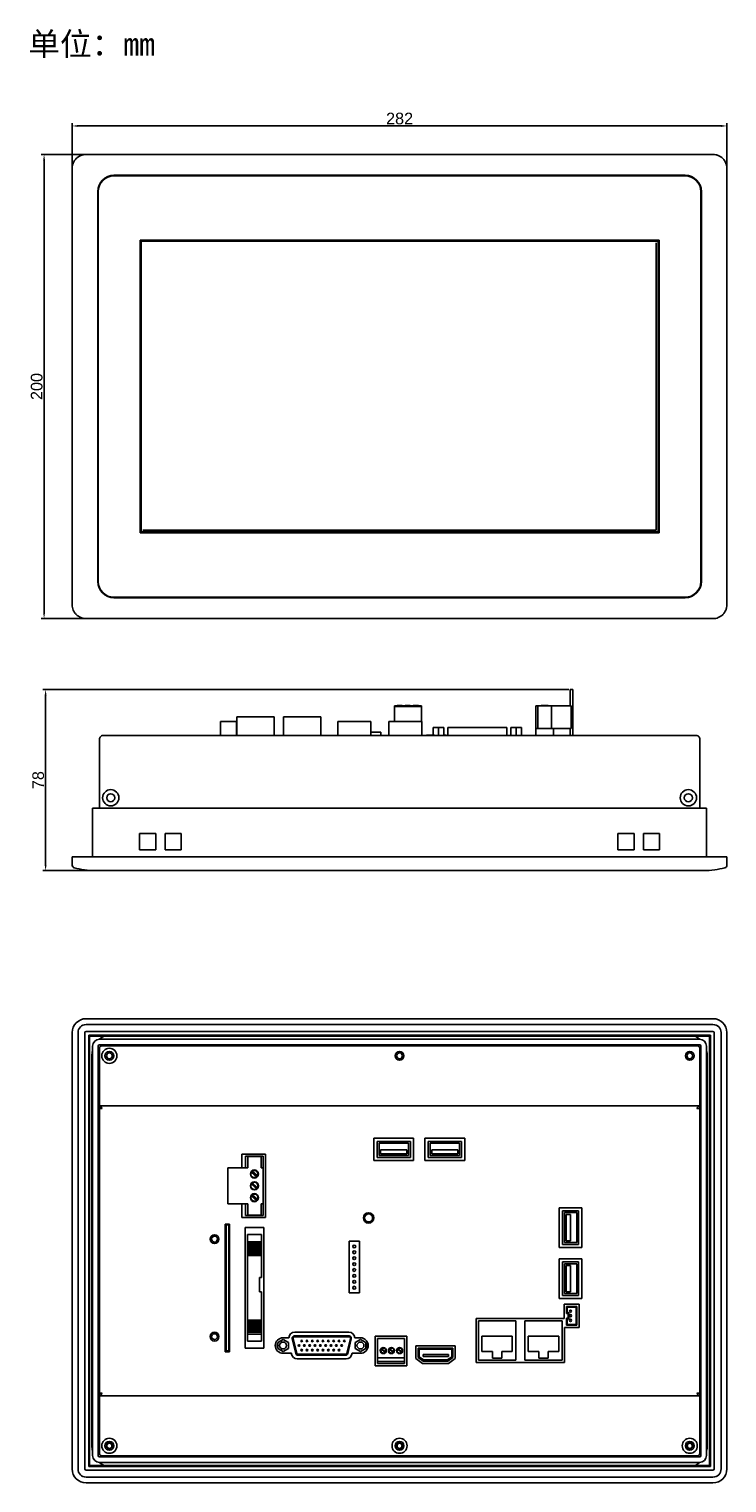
# Model space of a CAD drawing. Header units: millimetres. Extents: x -35 to 2088, y -1140 to -417.
# Tile 1 of 8: x -35 to 265, y -1043 to -417. Entities that reach past the tile are written whole.
import ezdxf

# ---------------------------------------------------------------- set-up
doc = ezdxf.new("R2010")
doc.units = ezdxf.units.MM
doc.header["$PDSIZE"] = -1
doc.styles.get("Standard").update_dxf_attribs({"font": 'arial.ttf', "height": 5})
doc.dimstyles.new('ISO-25', dxfattribs={"dimtxt": 5, "dimasz": 2.5, "dimexe": 1.25, "dimexo": 0.625, "dimtad": 1, "dimdsep": 46, "dimtxsty": 'Standard', "dimcen": 2.5, "dimadec": 0, "dimazin": 0, "dimtfac": 1, "dimtmove": 0, "dimatfit": 3, "dimfxl": 1, "dimarcsym": 0})

# ---------------------------------------------------------------- blocks, each defined once
blk = doc.blocks.new('*D16')
at = {"color": 0, "lineweight": -2}
for p, q in [((-16.59, -476.23), (-16.59, -457.35)), ((-14.09, -458.6), (262.91, -458.6)), ((265.41, -476.23), (265.41, -457.35))]:
    blk.add_line(p, q, dxfattribs=at)
at = {"color": 0}
for points in [[(-14.09, -458.18), (-14.09, -459.01), (-16.59, -458.6)], [(262.91, -458.18), (262.91, -459.01), (265.41, -458.6)]]:
    blk.add_solid(points, dxfattribs=at)
at = {"layer": 'Defpoints', "color": 0}
for p in [(265.41, -458.6), (-16.59, -476.86), (265.41, -476.86)]:
    blk.add_point(p, dxfattribs=at)
at = {"color": 0, "insert": (124.41, -455.42), "char_height": 5, "attachment_point": 5}
blk.add_mtext('282', dxfattribs=at)
blk = doc.blocks.new('*D17')
at = {"color": 0, "lineweight": -2}
for p, q in [((-11.21, -470.86), (-29.95, -470.86)), ((-28.7, -473.36), (-28.7, -668.36)), ((-11.21, -670.86), (-29.95, -670.86))]:
    blk.add_line(p, q, dxfattribs=at)
at = {"color": 0}
for points in [[(-29.12, -473.36), (-28.29, -473.36), (-28.7, -470.86)], [(-29.12, -668.36), (-28.29, -668.36), (-28.7, -670.86)]]:
    blk.add_solid(points, dxfattribs=at)
at = {"layer": 'Defpoints', "color": 0}
for p in [(-10.59, -470.86), (-28.7, -670.86), (-10.59, -670.86)]:
    blk.add_point(p, dxfattribs=at)
at = {"color": 0, "insert": (-31.88, -570.86), "char_height": 5, "attachment_point": 5, "rotation": 90}
blk.add_mtext('200', dxfattribs=at)
blk = doc.blocks.new('*D15')
at = {"color": 0, "lineweight": -2}
for p, q in [((197.27, -701.43), (-29.3, -701.43)), ((-28.05, -703.93), (-28.05, -776.93)), ((-7.21, -779.43), (-29.3, -779.43))]:
    blk.add_line(p, q, dxfattribs=at)
at = {"color": 0}
for points in [[(-28.46, -703.93), (-27.63, -703.93), (-28.05, -701.43)], [(-28.46, -776.93), (-27.63, -776.93), (-28.05, -779.43)]]:
    blk.add_solid(points, dxfattribs=at)
at = {"layer": 'Defpoints', "color": 0}
for p in [(197.9, -701.43), (-28.05, -779.43), (-6.59, -779.43)]:
    blk.add_point(p, dxfattribs=at)
at = {"color": 0, "insert": (-31.22, -740.43), "char_height": 5, "attachment_point": 5, "rotation": 90}
blk.add_mtext('78', dxfattribs=at)

msp = doc.modelspace()

# ---------------------------------------------------------------- linework, layer by layer
at = {"color": 7, "linetype": 'Continuous', "lineweight": 25}
for p, q in [((247.412, -479.859), (1.412, -479.859)), ((247.412, -480.059), (1.412, -480.059)), ((-5.588, -486.859), (-5.588, -654.859)), ((-5.388, -486.859), (-5.388, -654.859)), ((254.212, -654.859), (254.212, -486.859)), ((254.412, -654.859), (254.412, -486.859)), ((236.172, -507.819), (12.652, -507.819)), ((12.652, -507.819), (12.652, -633.899)), ((235.772, -508.219), (13.052, -508.219)), ((13.052, -508.219), (13.052, -633.499)), ((234.972, -632.699), (234.972, -509.019)), ((235.772, -633.499), (235.772, -508.219)), ((236.172, -633.899), (236.172, -507.819)), ((12.652, -633.899), (236.172, -633.899)), ((13.052, -633.499), (235.772, -633.499)), ((13.852, -632.699), (234.972, -632.699)), ((1.412, -661.659), (247.412, -661.659)), ((1.412, -661.859), (247.412, -661.859)), ((197.898, -701.434), (199.098, -701.434)), ((197.898, -703.434), (197.898, -701.434)), ((199.098, -701.434), (199.098, -703.434)), ((197.898, -703.434), (197.898, -708.434)), ((199.098, -703.434), (199.098, -721.234)), ((54.362, -713.234), (70.462, -713.234)), ((54.362, -713.234), (54.362, -721.234)), ((70.462, -713.234), (70.462, -721.234)), ((74.362, -713.234), (74.362, -721.234)), ((74.362, -713.234), (90.462, -713.234)), ((90.462, -713.234), (90.462, -721.234)), ((133.862, -708.384), (122.262, -708.384)), ((122.262, -708.757), (122.262, -708.384)), ((133.862, -708.757), (122.262, -708.757)), ((122.262, -715.234), (122.262, -708.757)), ((123.312, -708.234), (123.312, -708.384)), ((123.312, -708.234), (125.078, -708.234)), ((125.078, -708.234), (125.078, -708.384)), ((125.078, -708.234), (125.343, -708.234)), ((125.343, -708.234), (125.343, -708.384)), ((125.343, -708.234), (125.512, -708.234)), ((125.512, -708.384), (125.512, -708.234)), ((126.812, -708.234), (126.812, -708.384)), ((126.812, -708.234), (128.561, -708.234)), ((128.561, -708.234), (128.561, -708.384)), ((128.561, -708.234), (128.853, -708.234)), ((128.853, -708.234), (128.853, -708.384)), ((128.853, -708.234), (129.012, -708.234)), ((129.012, -708.384), (129.012, -708.234)), ((130.312, -708.234), (130.312, -708.384)), ((130.312, -708.234), (132.078, -708.234)), ((132.078, -708.234), (132.078, -708.384)), ((132.078, -708.234), (132.343, -708.234)), ((132.343, -708.234), (132.343, -708.384)), ((132.343, -708.234), (132.512, -708.234)), ((132.512, -708.384), (132.512, -708.234)), ((133.862, -708.384), (133.862, -708.757)), ((133.862, -708.757), (133.862, -715.234)), ((183.112, -708.434), (184.037, -708.434)), ((183.112, -708.434), (183.112, -718.234)), ((184.037, -708.434), (189.787, -708.434)), ((184.037, -708.434), (184.037, -718.234)), ((185.372, -708.234), (185.372, -708.434)), ((185.372, -708.234), (187.844, -708.234)), ((187.844, -708.234), (187.844, -708.434)), ((187.844, -708.234), (188.216, -708.234)), ((188.216, -708.234), (188.216, -708.434)), ((188.216, -708.234), (188.452, -708.234)), ((188.452, -708.434), (188.452, -708.234)), ((189.787, -708.434), (189.787, -718.234)), ((189.787, -708.434), (198.312, -708.434)), ((198.312, -708.434), (198.312, -718.234)), ((47.312, -715.234), (47.312, -721.234)), ((54.212, -715.234), (47.312, -715.234)), ((54.212, -715.234), (54.212, -721.234)), ((97.762, -715.234), (97.762, -721.234)), ((112.062, -715.234), (97.762, -715.234)), ((112.062, -715.234), (112.062, -721.234)), ((116.412, -719.734), (112.062, -719.734)), ((116.412, -719.734), (116.412, -721.234)), ((119.762, -715.234), (119.762, -721.234)), ((134.062, -715.234), (119.762, -715.234)), ((134.062, -715.234), (134.062, -721.234)), ((138.957, -717.734), (138.957, -721.034)), ((138.957, -717.734), (141.251, -717.734)), ((141.251, -717.734), (143.546, -717.734)), ((141.251, -717.734), (141.251, -721.234)), ((143.546, -717.734), (143.546, -721.034)), ((143.546, -717.734), (143.548, -717.734)), ((143.548, -717.734), (143.548, -721.034)), ((145.18, -717.734), (145.18, -721.234)), ((145.18, -717.734), (146.179, -717.734)), ((146.179, -717.734), (169.645, -717.734)), ((169.645, -717.734), (170.645, -717.734)), ((170.645, -721.234), (170.645, -717.734)), ((172.277, -717.734), (174.572, -717.734)), ((172.277, -717.734), (172.277, -721.234)), ((174.572, -717.734), (174.572, -721.234)), ((174.572, -717.734), (176.867, -717.734)), ((176.867, -717.734), (176.867, -721.234)), ((183.112, -718.234), (190.712, -718.234)), ((183.112, -718.234), (183.112, -721.234)), ((190.712, -718.234), (190.712, -721.234)), ((190.712, -718.234), (198.312, -718.234)), ((197.898, -718.234), (197.898, -721.234)), ((-4.888, -722.434), (-4.888, -752.534)), ((-3.688, -721.234), (252.512, -721.234)), ((136.001, -721.034), (136.001, -721.234)), ((136.001, -721.034), (139.498, -721.034)), ((139.498, -721.234), (139.498, -721.034)), ((143.309, -721.034), (143.309, -721.234)), ((143.309, -721.034), (144.516, -721.034)), ((144.516, -721.234), (144.516, -721.034)), ((253.712, -722.434), (253.712, -752.534)), ((-7.788, -752.534), (-4.788, -752.534)), ((-7.788, -752.534), (-7.788, -773.434)), ((-4.788, -752.534), (253.612, -752.534)), ((253.612, -752.534), (256.612, -752.534)), ((256.612, -752.534), (256.612, -773.434)), ((12.412, -763.434), (19.412, -763.434)), ((12.412, -770.434), (12.412, -763.434)), ((19.412, -763.434), (19.412, -770.434)), ((23.412, -763.434), (30.412, -763.434)), ((23.412, -770.434), (23.412, -763.434)), ((30.412, -763.434), (30.412, -770.434)), ((218.412, -770.434), (218.412, -763.434)), ((218.412, -763.434), (225.412, -763.434)), ((225.412, -763.434), (225.412, -770.434)), ((229.412, -770.434), (229.412, -763.434)), ((229.412, -763.434), (236.412, -763.434)), ((236.412, -763.434), (236.412, -770.434)), ((-16.588, -773.434), (-16.588, -777.015)), ((-16.588, -773.434), (-10.588, -773.434)), ((-10.588, -773.434), (259.412, -773.434)), ((19.412, -770.434), (12.412, -770.434)), ((30.412, -770.434), (23.412, -770.434)), ((225.412, -770.434), (218.412, -770.434)), ((236.412, -770.434), (229.412, -770.434)), ((259.412, -773.434), (265.412, -773.434)), ((265.412, -773.434), (265.412, -777.015)), ((1.412, -779.434), (-6.588, -779.434)), ((247.412, -779.434), (1.412, -779.434)), ((255.412, -779.434), (247.412, -779.434)), ((259.412, -843.217), (-10.588, -843.217)), ((-16.588, -849.217), (-16.588, -1037.217)), ((-14.088, -849.217), (-14.088, -1037.217)), ((-11.088, -849.217), (-11.088, -1037.217)), ((259.412, -845.717), (-10.588, -845.717)), ((259.412, -848.717), (-10.588, -848.717)), ((258.312, -850.317), (-9.488, -850.317)), ((-9.488, -850.317), (-9.488, -1036.117)), ((258.312, -1036.117), (258.312, -850.317)), ((259.912, -1037.217), (259.912, -849.217)), ((262.912, -1037.217), (262.912, -849.217)), ((265.412, -1037.217), (265.412, -849.217)), ((-7.788, -855.017), (-7.788, -1031.417)), ((-5.388, -854.917), (-5.388, -1031.517)), ((253.712, -854.417), (-4.888, -854.417)), ((-4.888, -880.517), (-4.888, -855.917)), ((253.612, -852.017), (-4.788, -852.017)), ((-3.888, -854.917), (252.712, -854.917)), ((-1.188, -854.917), (-1.188, -854.417)), ((0.012, -854.417), (0.012, -854.917)), ((30.412, -854.917), (30.412, -854.417)), ((31.612, -854.417), (31.612, -854.917)), ((46.462, -854.917), (46.462, -854.417)), ((47.662, -854.417), (47.662, -854.917)), ((65.662, -854.917), (65.662, -854.417)), ((66.862, -854.417), (66.862, -854.917)), ((94.712, -854.917), (94.712, -854.417)), ((95.912, -854.417), (95.912, -854.917)), ((123.812, -854.917), (123.812, -854.417)), ((125.012, -854.417), (125.012, -854.917)), ((152.912, -854.917), (152.912, -854.417)), ((154.112, -854.417), (154.112, -854.917)), ((181.962, -854.917), (181.962, -854.417)), ((183.162, -854.417), (183.162, -854.917)), ((201.162, -854.917), (201.162, -854.417)), ((202.362, -854.417), (202.362, -854.917)), ((217.212, -854.917), (217.212, -854.417)), ((218.412, -854.417), (218.412, -854.917)), ((248.812, -854.917), (248.812, -854.417)), ((250.012, -854.417), (250.012, -854.917)), ((253.712, -855.917), (253.712, -880.517)), ((254.212, -1031.517), (254.212, -854.917)), ((256.612, -1031.417), (256.612, -855.017)), ((-8.088, -1027.217), (-8.088, -859.217)), ((-5.388, -858.617), (-4.888, -858.617)), ((-4.888, -859.817), (-5.388, -859.817)), ((253.712, -858.617), (254.212, -858.617)), ((254.212, -859.817), (253.712, -859.817)), ((256.912, -859.217), (256.912, -1027.217)), ((-4.888, -880.517), (-4.888, -880.717)), ((253.712, -880.717), (-4.888, -880.717)), ((-4.888, -880.717), (-4.888, -881.717)), ((-3.688, -881.917), (-4.888, -881.717)), ((-4.888, -881.917), (-4.888, -883.117)), ((-4.888, -881.917), (-3.688, -881.917)), ((-4.888, -1003.317), (-4.888, -883.117)), ((253.712, -881.717), (252.512, -881.917)), ((252.512, -881.917), (253.712, -881.917)), ((253.712, -880.717), (253.712, -880.517)), ((253.712, -880.717), (253.712, -881.717)), ((253.712, -883.117), (253.712, -881.917)), ((253.712, -1003.317), (253.712, -883.117)), ((-5.388, -891.917), (-4.888, -891.917)), ((-4.888, -893.117), (-5.388, -893.117)), ((130.462, -894.667), (113.362, -894.667)), ((113.362, -894.667), (113.362, -904.367)), ((130.462, -904.367), (130.462, -894.667)), ((152.462, -894.667), (135.362, -894.667)), ((135.362, -894.667), (135.362, -904.367)), ((152.462, -904.367), (152.462, -894.667)), ((253.712, -891.917), (254.212, -891.917)), ((254.212, -893.117), (253.712, -893.117)), ((66.712, -901.517), (56.412, -901.517)), ((56.412, -901.517), (56.412, -907.517)), ((66.712, -928.917), (66.712, -901.517)), ((114.762, -896.067), (129.062, -896.067)), ((114.762, -902.967), (114.762, -896.067)), ((115.562, -896.867), (128.262, -896.867)), ((115.562, -902.167), (115.562, -896.867)), ((116.251, -899.699), (127.577, -899.699)), ((116.251, -899.699), (116.251, -901.418)), ((116.251, -901.418), (127.577, -901.418)), ((127.577, -899.699), (127.577, -901.418)), ((128.262, -902.167), (128.262, -896.867)), ((129.062, -902.967), (129.062, -896.067)), ((136.762, -902.967), (136.762, -896.067)), ((136.762, -896.067), (151.062, -896.067)), ((137.562, -896.867), (150.262, -896.867)), ((137.562, -902.167), (137.562, -896.867)), ((138.251, -899.699), (149.577, -899.699)), ((138.251, -899.699), (138.251, -901.418)), ((138.251, -901.418), (149.577, -901.418)), ((149.577, -899.699), (149.577, -901.418)), ((150.262, -902.167), (150.262, -896.867)), ((151.062, -902.967), (151.062, -896.067)), ((59.037, -907.517), (50.512, -907.517)), ((50.512, -907.517), (50.512, -922.917)), ((58.112, -902.492), (58.112, -907.517)), ((65.712, -902.492), (58.112, -902.492)), ((59.037, -902.517), (59.037, -907.517)), ((64.787, -902.517), (59.037, -902.517)), ((64.787, -907.517), (64.787, -902.517)), ((65.712, -907.517), (64.787, -907.517)), ((65.712, -907.517), (65.712, -902.492)), ((65.712, -922.917), (65.712, -907.517)), ((113.362, -904.367), (130.462, -904.367)), ((114.762, -902.967), (129.062, -902.967)), ((115.562, -902.167), (128.262, -902.167)), ((135.362, -904.367), (152.462, -904.367)), ((136.762, -902.967), (151.062, -902.967)), ((137.562, -902.167), (150.262, -902.167)), ((62.866, -911.347), (60.609, -909.317)), ((62.866, -916.427), (60.609, -914.397)), ((60.981, -908.911), (63.23, -910.934)), ((60.981, -913.991), (63.23, -916.014)), ((62.866, -921.507), (60.609, -919.477)), ((60.981, -919.071), (63.23, -921.094)), ((-5.388, -925.717), (-4.888, -925.717)), ((-4.888, -926.917), (-5.388, -926.917)), ((50.512, -922.917), (59.037, -922.917)), ((56.412, -922.917), (56.412, -928.917)), ((58.112, -922.917), (58.112, -927.942)), ((59.037, -922.917), (59.037, -927.917)), ((64.787, -922.917), (65.712, -922.917)), ((64.787, -927.917), (64.787, -922.917)), ((65.712, -927.942), (65.712, -922.917)), ((202.912, -924.667), (193.212, -924.667)), ((193.212, -924.667), (193.212, -941.767)), ((194.612, -940.467), (194.612, -925.967)), ((194.612, -925.967), (201.512, -925.967)), ((195.412, -926.767), (200.712, -926.767)), ((195.412, -939.667), (195.412, -926.767)), ((200.712, -939.667), (200.712, -926.767)), ((201.512, -940.467), (201.512, -925.967)), ((202.912, -941.767), (202.912, -924.667)), ((253.712, -925.717), (254.212, -925.717)), ((254.212, -926.917), (253.712, -926.917)), ((51.126, -931.681), (49.326, -931.681)), ((49.326, -931.681), (49.326, -986.681)), ((49.326, -932.081), (49.526, -932.081)), ((49.726, -932.081), (49.526, -932.081)), ((49.726, -932.081), (50.926, -932.081)), ((49.726, -934.081), (49.726, -932.081)), ((50.926, -932.081), (50.926, -934.081)), ((51.126, -986.681), (51.126, -931.681)), ((56.412, -928.917), (66.712, -928.917)), ((65.926, -933.221), (57.926, -933.221)), ((57.926, -933.221), (57.926, -985.141)), ((58.112, -927.942), (65.712, -927.942)), ((59.037, -927.917), (64.787, -927.917)), ((65.926, -985.141), (65.926, -933.221)), ((196.126, -927.523), (196.126, -938.879)), ((196.126, -927.523), (197.986, -927.523)), ((197.986, -927.523), (197.986, -938.879)), ((49.726, -984.281), (49.726, -934.081)), ((50.926, -984.281), (50.926, -934.081)), ((64.926, -936.223), (58.926, -936.223)), ((58.926, -939.285), (58.926, -936.223)), ((58.926, -939.285), (64.926, -939.285)), ((58.926, -940.079), (58.926, -939.285)), ((64.926, -939.285), (64.926, -936.223)), ((64.926, -940.079), (64.926, -939.285)), ((107.181, -939.057), (102.642, -939.057)), ((102.642, -939.057), (102.642, -961.376)), ((107.181, -961.376), (107.181, -939.057)), ((196.126, -938.879), (197.986, -938.879)), ((58.926, -940.079), (64.926, -940.079)), ((58.926, -940.351), (58.926, -940.079)), ((58.926, -940.351), (64.926, -940.351)), ((58.926, -941.083), (58.926, -940.351)), ((58.926, -941.82), (58.926, -941.058)), ((58.926, -941.083), (64.926, -941.083)), ((58.926, -941.82), (64.926, -941.82)), ((58.926, -942.001), (58.926, -941.82)), ((58.926, -942.001), (64.926, -942.001)), ((58.926, -942.254), (58.926, -942.001)), ((58.926, -942.254), (64.926, -942.254)), ((58.926, -942.547), (58.926, -942.254)), ((58.926, -942.547), (64.926, -942.547)), ((58.926, -942.868), (58.926, -942.547)), ((58.926, -942.868), (64.926, -942.868)), ((58.926, -943.211), (58.926, -942.868)), ((58.926, -943.211), (64.926, -943.211)), ((58.926, -943.464), (58.926, -943.211)), ((58.926, -943.464), (64.926, -943.464)), ((58.926, -943.798), (58.926, -943.464)), ((58.926, -943.798), (64.926, -943.798)), ((58.926, -944.093), (58.926, -943.798)), ((58.926, -944.093), (64.926, -944.093)), ((58.926, -944.385), (58.926, -944.093)), ((58.926, -944.385), (64.926, -944.385)), ((58.926, -944.583), (58.926, -944.385)), ((58.926, -944.583), (64.926, -944.583)), ((58.926, -944.944), (58.926, -944.583)), ((58.926, -944.944), (64.926, -944.944)), ((58.926, -945.28), (58.926, -944.944)), ((58.926, -945.28), (64.926, -945.28)), ((58.926, -973.082), (58.926, -945.28)), ((64.926, -940.351), (64.926, -940.079)), ((64.926, -941.083), (64.926, -940.351)), ((64.926, -941.82), (64.926, -941.058)), ((64.926, -942.001), (64.926, -941.82)), ((64.926, -942.254), (64.926, -942.001)), ((64.926, -942.547), (64.926, -942.254)), ((64.926, -942.868), (64.926, -942.547)), ((64.926, -943.211), (64.926, -942.868)), ((64.926, -943.464), (64.926, -943.211)), ((64.926, -943.798), (64.926, -943.464)), ((64.926, -944.093), (64.926, -943.798)), ((64.926, -944.385), (64.926, -944.093)), ((64.926, -944.583), (64.926, -944.385)), ((64.926, -944.944), (64.926, -944.583)), ((64.926, -945.28), (64.926, -944.944)), ((64.926, -954.778), (64.926, -945.28)), ((193.212, -941.767), (202.912, -941.767)), ((194.612, -940.467), (201.512, -940.467)), ((195.412, -939.667), (200.712, -939.667)), ((202.912, -946.667), (193.212, -946.667)), ((193.212, -946.667), (193.212, -963.767)), ((194.612, -947.967), (201.512, -947.967)), ((194.612, -962.467), (194.612, -947.967)), ((195.412, -948.767), (200.712, -948.767)), ((195.412, -961.667), (195.412, -948.767)), ((196.126, -949.523), (196.126, -960.879)), ((196.126, -949.523), (197.986, -949.523)), ((197.986, -949.523), (197.986, -960.879)), ((200.712, -961.667), (200.712, -948.767)), ((201.512, -962.467), (201.512, -947.967)), ((202.912, -963.767), (202.912, -946.667)), ((64.926, -954.778), (64.138, -954.778)), ((64.138, -954.778), (64.138, -960.88)), ((-5.388, -959.517), (-4.888, -959.517)), ((-4.888, -960.717), (-5.388, -960.717)), ((64.138, -960.88), (64.926, -960.88)), ((64.926, -973.082), (64.926, -960.88)), ((102.642, -961.376), (107.181, -961.376)), ((193.212, -963.767), (202.912, -963.767)), ((194.612, -962.467), (201.512, -962.467)), ((195.412, -961.667), (200.712, -961.667)), ((196.126, -960.879), (197.986, -960.879)), ((253.712, -959.517), (254.212, -959.517)), ((254.212, -960.717), (253.712, -960.717)), ((201.762, -966.217), (195.362, -966.217)), ((195.362, -966.217), (195.362, -972.437)), ((196.343, -970.217), (196.343, -967.217)), ((196.343, -967.217), (200.743, -967.217)), ((196.343, -970.217), (197.043, -970.217)), ((196.643, -967.517), (200.443, -967.517)), ((196.643, -969.917), (196.643, -967.517)), ((196.643, -969.917), (197.343, -969.917)), ((197.043, -970.217), (197.043, -972.217)), ((197.343, -969.917), (197.343, -972.517)), ((200.443, -967.517), (200.443, -974.917)), ((200.743, -967.217), (200.743, -975.217)), ((201.762, -976.217), (201.762, -966.217)), ((58.926, -973.082), (64.926, -973.082)), ((58.926, -973.418), (58.926, -973.082)), ((58.926, -973.418), (64.926, -973.418)), ((58.926, -973.779), (58.926, -973.418)), ((58.926, -973.779), (64.926, -973.779)), ((58.926, -973.978), (58.926, -973.779)), ((58.926, -973.978), (64.926, -973.978)), ((58.926, -974.269), (58.926, -973.978)), ((58.926, -974.269), (64.926, -974.269)), ((58.926, -974.565), (58.926, -974.269)), ((58.926, -974.565), (64.926, -974.565)), ((58.926, -974.899), (58.926, -974.565)), ((58.926, -974.899), (64.926, -974.899)), ((58.926, -975.151), (58.926, -974.899)), ((58.926, -975.151), (64.926, -975.151)), ((58.926, -975.495), (58.926, -975.151)), ((58.926, -975.495), (64.926, -975.495)), ((58.926, -975.815), (58.926, -975.495)), ((58.926, -975.815), (64.926, -975.815)), ((58.926, -976.108), (58.926, -975.815)), ((58.926, -976.108), (64.926, -976.108)), ((58.926, -976.361), (58.926, -976.108)), ((58.926, -976.361), (64.926, -976.361)), ((58.926, -976.542), (58.926, -976.361)), ((58.926, -976.542), (64.926, -976.542)), ((58.926, -977.305), (58.926, -976.542)), ((64.926, -973.418), (64.926, -973.082)), ((64.926, -973.779), (64.926, -973.418)), ((64.926, -973.978), (64.926, -973.779)), ((64.926, -974.269), (64.926, -973.978)), ((64.926, -974.565), (64.926, -974.269)), ((64.926, -974.899), (64.926, -974.565)), ((64.926, -975.151), (64.926, -974.899)), ((64.926, -975.495), (64.926, -975.151)), ((64.926, -975.815), (64.926, -975.495)), ((64.926, -976.108), (64.926, -975.815)), ((64.926, -976.361), (64.926, -976.108)), ((64.926, -976.542), (64.926, -976.361)), ((64.926, -977.305), (64.926, -976.542)), ((195.362, -972.437), (157.362, -972.437)), ((157.362, -972.437), (157.362, -991.337)), ((174.462, -973.437), (158.362, -973.437)), ((158.362, -973.437), (158.362, -990.337)), ((174.462, -990.337), (174.462, -973.437)), ((178.362, -973.437), (178.362, -990.337)), ((194.462, -973.437), (178.362, -973.437)), ((194.462, -990.337), (194.462, -973.437)), ((195.462, -991.337), (195.462, -976.217)), ((195.462, -976.217), (201.762, -976.217)), ((197.043, -972.217), (196.343, -972.217)), ((196.343, -975.217), (196.343, -972.217)), ((200.743, -975.217), (196.343, -975.217)), ((197.343, -972.517), (196.643, -972.517)), ((196.643, -974.917), (196.643, -972.517)), ((200.443, -974.917), (196.643, -974.917)), ((64.926, -977.28), (58.926, -977.28)), ((58.926, -978.011), (58.926, -977.28)), ((58.926, -978.011), (64.926, -978.011)), ((58.926, -978.283), (58.926, -978.011)), ((64.926, -978.283), (58.926, -978.283)), ((58.926, -979.077), (58.926, -978.283)), ((58.926, -982.139), (58.926, -979.077)), ((58.926, -979.077), (64.926, -979.077)), ((58.926, -982.139), (64.926, -982.139)), ((64.926, -978.011), (64.926, -977.28)), ((64.926, -978.283), (64.926, -978.011)), ((64.926, -979.077), (64.926, -978.283)), ((64.926, -982.139), (64.926, -979.077)), ((71.162, -982.723), (71.162, -985.311)), ((74.252, -981.367), (71.957, -982.692)), ((71.957, -982.692), (71.957, -985.342)), ((76.736, -980.667), (74.252, -980.667)), ((76.547, -982.692), (74.252, -981.367)), ((76.547, -985.342), (76.547, -982.692)), ((78.207, -981.07), (79.729, -987.43)), ((78.596, -980.977), (80.118, -987.337)), ((102.645, -979.837), (79.18, -979.837)), ((102.645, -980.237), (79.18, -980.237)), ((102.59, -978.267), (79.234, -978.267)), ((103.228, -980.977), (101.707, -987.337)), ((103.617, -981.07), (102.096, -987.43)), ((107.572, -980.667), (105.088, -980.667)), ((105.278, -982.691), (105.277, -985.341)), ((107.574, -981.367), (105.278, -982.691)), ((109.868, -982.693), (107.574, -981.367)), ((109.866, -985.343), (109.868, -982.693)), ((110.662, -985.311), (110.662, -982.723)), ((127.562, -979.967), (113.962, -979.967)), ((113.962, -979.967), (113.962, -992.717)), ((114.962, -980.967), (126.562, -980.967)), ((114.962, -989.367), (114.962, -980.967)), ((126.562, -980.967), (126.562, -989.367)), ((127.562, -992.717), (127.562, -979.967)), ((172.962, -979.937), (159.862, -979.937)), ((159.862, -979.937), (159.862, -986.637)), ((172.962, -986.637), (172.962, -979.937)), ((192.962, -979.937), (179.862, -979.937)), ((179.862, -979.937), (179.862, -986.637)), ((192.962, -986.637), (192.962, -979.937)), ((49.526, -986.281), (49.326, -986.281)), ((49.326, -986.681), (51.126, -986.681)), ((49.526, -986.281), (49.726, -986.281)), ((49.726, -986.281), (49.726, -984.281)), ((50.926, -986.281), (49.726, -986.281)), ((50.926, -984.281), (50.926, -986.281)), ((57.926, -985.141), (65.926, -985.141)), ((71.957, -985.342), (74.252, -986.667)), ((74.252, -986.667), (76.547, -985.342)), ((74.252, -987.367), (77.845, -987.367)), ((77.845, -987.367), (77.902, -987.696)), ((101.123, -987.797), (80.701, -987.797)), ((101.123, -988.197), (80.701, -988.197)), ((103.922, -987.696), (103.98, -987.367)), ((103.98, -987.367), (107.572, -987.367)), ((105.277, -985.341), (107.571, -986.667)), ((107.571, -986.667), (109.866, -985.343)), ((114.962, -989.367), (126.562, -989.367)), ((114.962, -990.962), (114.962, -989.367)), ((118.093, -987.081), (116.481, -985.632)), ((116.747, -985.341), (118.354, -986.786)), ((121.578, -987.093), (119.971, -985.648)), ((120.264, -985.329), (121.864, -986.768)), ((125.093, -987.081), (123.481, -985.632)), ((123.747, -985.341), (125.354, -986.786)), ((126.562, -989.367), (126.562, -990.962)), ((148.412, -984.121), (131.412, -984.121)), ((131.412, -984.121), (131.412, -989.63)), ((131.412, -989.63), (134.287, -991.721)), ((132.412, -985.121), (147.412, -985.121)), ((132.412, -985.121), (132.412, -989.121)), ((132.412, -989.121), (134.612, -990.721)), ((132.912, -985.621), (132.912, -988.867)), ((132.912, -985.621), (146.912, -985.621)), ((132.912, -988.867), (134.775, -990.221)), ((134.612, -987.888), (145.472, -987.888)), ((134.612, -987.888), (134.612, -988.795)), ((134.612, -988.795), (145.472, -988.795)), ((146.912, -988.867), (145.049, -990.221)), ((147.412, -989.121), (145.212, -990.721)), ((145.472, -987.888), (145.472, -988.795)), ((145.537, -991.721), (148.412, -989.63)), ((146.912, -985.621), (146.912, -988.867)), ((147.412, -985.121), (147.412, -989.121)), ((148.412, -989.63), (148.412, -984.121)), ((159.862, -986.637), (164.412, -986.637)), ((164.412, -986.637), (164.412, -989.537)), ((164.412, -989.537), (168.412, -989.537)), ((168.412, -989.537), (168.412, -986.637)), ((168.412, -986.637), (172.962, -986.637)), ((179.862, -986.637), (184.412, -986.637)), ((184.412, -986.637), (184.412, -989.537)), ((184.412, -989.537), (188.412, -989.537)), ((188.412, -989.537), (188.412, -986.637)), ((188.412, -986.637), (192.962, -986.637)), ((-5.388, -993.317), (-4.888, -993.317)), ((-4.888, -994.517), (-5.388, -994.517)), ((80.365, -989.767), (101.459, -989.767)), ((113.962, -992.717), (127.562, -992.717)), ((114.962, -990.962), (126.562, -990.962)), ((114.962, -991.717), (114.962, -990.962)), ((114.962, -991.717), (126.562, -991.717)), ((126.562, -990.962), (126.562, -991.717)), ((134.287, -991.721), (145.537, -991.721)), ((145.212, -990.721), (134.612, -990.721)), ((145.049, -990.221), (134.775, -990.221)), ((157.362, -991.337), (195.462, -991.337)), ((158.362, -990.337), (174.462, -990.337)), ((178.362, -990.337), (194.462, -990.337)), ((253.712, -993.317), (254.212, -993.317)), ((254.212, -994.517), (253.712, -994.517)), ((-4.888, -1004.517), (-4.888, -1003.317)), ((-3.688, -1004.517), (-4.888, -1004.517)), ((-4.888, -1004.717), (-3.688, -1004.517)), ((-4.888, -1005.717), (-4.888, -1004.717)), ((-4.888, -1005.717), (253.712, -1005.717)), ((-4.888, -1005.717), (-4.888, -1005.917)), ((-4.888, -1030.517), (-4.888, -1005.917)), ((252.512, -1004.517), (253.712, -1004.717)), ((253.712, -1004.517), (252.512, -1004.517)), ((253.712, -1004.517), (253.712, -1003.317)), ((253.712, -1005.717), (253.712, -1004.717)), ((253.712, -1005.917), (253.712, -1005.717)), ((253.712, -1005.917), (253.712, -1030.517)), ((-5.388, -1026.617), (-4.888, -1026.617)), ((253.712, -1026.617), (254.212, -1026.617)), ((-4.888, -1027.839), (-5.388, -1027.832)), ((-4.888, -1032.017), (253.712, -1032.017)), ((252.712, -1031.517), (-3.888, -1031.517)), ((-1.188, -1032.017), (-1.188, -1031.517)), ((0.012, -1031.517), (0.012, -1032.017)), ((30.412, -1032.017), (30.412, -1031.517)), ((31.612, -1031.517), (31.612, -1032.017)), ((46.462, -1032.017), (46.462, -1031.517)), ((47.662, -1031.517), (47.662, -1032.017)), ((65.662, -1032.017), (65.662, -1031.517)), ((66.862, -1031.517), (66.862, -1032.017)), ((94.712, -1032.017), (94.712, -1031.517)), ((95.912, -1031.517), (95.912, -1032.017)), ((123.812, -1032.017), (123.812, -1031.517)), ((125.012, -1031.517), (125.012, -1032.017)), ((152.912, -1032.017), (152.912, -1031.517)), ((154.112, -1031.517), (154.112, -1032.017)), ((181.962, -1032.017), (181.962, -1031.517)), ((183.162, -1031.517), (183.162, -1032.017)), ((201.162, -1032.017), (201.162, -1031.517)), ((202.362, -1031.517), (202.362, -1032.017)), ((217.212, -1032.017), (217.212, -1031.517)), ((218.412, -1031.517), (218.412, -1032.017)), ((248.812, -1032.017), (248.812, -1031.517)), ((250.012, -1031.517), (250.012, -1032.017)), ((254.212, -1027.817), (253.712, -1027.817)), ((-10.588, -1037.717), (259.412, -1037.717)), ((-9.488, -1036.117), (258.312, -1036.117)), ((-4.788, -1034.417), (253.612, -1034.417)), ((-10.588, -1040.717), (259.412, -1040.717)), ((-10.588, -1043.217), (259.412, -1043.217))]:
    msp.add_line(p, q, dxfattribs=at)
at = {"color": 6, "linetype": 'Continuous', "lineweight": 25}
for p, q in [((-9.088, -850.717), (257.912, -850.717)), ((-9.088, -1035.717), (-9.088, -850.717)), ((257.912, -850.717), (257.912, -1035.717)), ((257.912, -1035.717), (-9.088, -1035.717))]:
    msp.add_line(p, q, dxfattribs=at)
at = {"color": 7, "linetype": 'Continuous', "lineweight": 25}
for centre, radius in [((0.012, -748.034), 3.5), ((248.812, -748.034), 3.5), ((0.012, -748.034), 1.75), ((248.812, -748.034), 1.75), ((-0.588, -859.217), 3.25), ((-0.588, -859.217), 1.9), ((-0.588, -859.217), 1.25), ((124.412, -859.217), 1.9), ((124.412, -859.217), 1.25), ((249.412, -859.217), 1.9), ((249.412, -859.217), 1.25), ((61.912, -910.137), 1.75), ((61.912, -915.217), 1.75), ((61.912, -920.297), 1.75), ((111.075, -929.05), 2.25), ((111.075, -929.05), 1.749), ((44.726, -938.181), 1.9), ((44.726, -938.181), 1.25), ((104.912, -941.327), 0.603), ((104.912, -943.867), 0.603), ((104.912, -946.407), 0.603), ((104.912, -948.947), 0.603), ((104.912, -951.487), 0.603), ((104.912, -954.027), 0.603), ((104.912, -956.567), 0.603), ((104.912, -959.107), 0.603), ((198.043, -969.217), 0.491), ((198.043, -971.217), 0.491), ((198.043, -973.217), 0.491), ((44.726, -980.181), 1.9), ((44.726, -980.181), 1.25), ((74.252, -984.017), 1.5), ((82.277, -982.037), 0.343), ((84.567, -982.037), 0.343), ((86.857, -982.037), 0.343), ((89.147, -982.037), 0.343), ((91.437, -982.037), 0.343), ((93.727, -982.037), 0.343), ((96.017, -982.037), 0.343), ((98.307, -982.037), 0.343), ((100.597, -982.037), 0.343), ((107.572, -984.017), 1.5), ((81.132, -984.017), 0.343), ((82.277, -985.997), 0.343), ((83.422, -984.017), 0.343), ((84.567, -985.997), 0.343), ((85.712, -984.017), 0.343), ((86.857, -985.997), 0.343), ((88.002, -984.017), 0.343), ((89.147, -985.997), 0.343), ((90.292, -984.017), 0.343), ((91.437, -985.997), 0.343), ((92.582, -984.017), 0.343), ((93.727, -985.997), 0.343), ((94.872, -984.017), 0.343), ((96.017, -985.997), 0.343), ((97.162, -984.017), 0.343), ((98.307, -985.997), 0.343), ((99.452, -984.017), 0.343), ((117.412, -986.217), 1.3), ((120.912, -986.217), 1.3), ((124.412, -986.217), 1.3), ((-0.588, -1027.217), 3.25), ((-0.588, -1027.217), 1.9), ((-0.588, -1027.217), 1.9), ((-0.588, -1027.217), 1.25), ((-0.588, -1027.217), 1.1), ((124.412, -1027.217), 3.25), ((124.412, -1027.217), 1.9), ((124.412, -1027.217), 1.9), ((124.412, -1027.217), 1.25), ((124.412, -1027.217), 1.1), ((249.412, -1027.217), 3.25), ((249.412, -1027.217), 1.9), ((249.412, -1027.217), 1.9), ((249.412, -1027.217), 1.25), ((249.412, -1027.217), 1.1)]:
    msp.add_circle(centre, radius, dxfattribs=at)
for centre, radius, start, end in [((1.412, -486.859), 7, 90, 180), ((1.412, -486.859), 6.8, 90, 180), ((247.412, -486.859), 7, 0, 90), ((247.412, -486.859), 6.8, 0, 90), ((1.412, -654.859), 7, 180, 270), ((1.412, -654.859), 6.8, 180, 270), ((247.412, -654.859), 6.8, 270, 0), ((247.412, -654.859), 7, 270, 0), ((252.512, -722.434), 1.2, 360, 90), ((-15.388, -777.034), 1.2, 180, 254.505564), ((264.212, -777.034), 1.2, 285.506138, 360), ((-10.588, -849.217), 6, 90, 180), ((259.412, -849.217), 6, 360, 90), ((-10.588, -849.217), 3.5, 90, 180), ((-10.588, -849.217), 0.5, 90, 180), ((1.412, -859.217), 9.5, 110.472183, 130.721048), ((247.412, -859.217), 9.5, 49.278952, 69.527817), ((259.412, -849.217), 3.5, 360, 90), ((259.412, -849.217), 0.5, 360, 90), ((1.412, -859.217), 9.5, 165.562699, 180), ((-4.788, -855.017), 3, 90, 180), ((-4.888, -854.917), 0.5, 90, 180), ((-3.888, -855.917), 1, 90, 180), ((252.712, -855.917), 1, 0, 90), ((253.612, -855.017), 3, 0, 90), ((253.712, -854.917), 0.5, 0, 90), ((247.412, -859.217), 9.5, 0, 14.437301), ((61.912, -910.137), 1.54, 147.833454, 308.24688), ((61.912, -915.217), 1.54, 147.833454, 308.24688), ((61.912, -910.137), 1.54, 328.854259, 127.226074), ((61.912, -915.217), 1.54, 328.854259, 127.226074), ((61.912, -920.297), 1.54, 147.833454, 308.24688), ((61.912, -920.297), 1.54, 328.854259, 127.226074), ((74.252, -984.017), 3.35, 90.000025, 269.999975), ((79.234, -980.767), 2.5, 90, 177.707557), ((79.179, -980.837), 1, 89.977121, 193.477121), ((79.179, -980.837), 0.6, 89.969491, 193.484747), ((102.59, -980.767), 2.5, 2.292443, 90), ((102.645, -980.837), 1, 346.522879, 90), ((102.645, -980.837), 0.6, 346.515253, 90), ((107.572, -984.017), 3.35, 270, 90), ((80.365, -987.267), 2.5, 189.865807, 270), ((80.702, -987.197), 1.001, 193.477117, 269.977117), ((80.702, -987.197), 0.601, 193.484732, 269.969496), ((101.123, -987.197), 0.601, 270.030504, 346.515268), ((101.123, -987.197), 1.001, 270.022883, 346.522883), ((101.459, -987.267), 2.5, 270, 350.134193), ((117.412, -986.217), 1.1, 147.833454, 308.24688), ((117.412, -986.217), 1.1, 328.854259, 127.226074), ((120.912, -986.217), 1.1, 148.82396, 307.256374), ((120.912, -986.217), 1.1, 329.950767, 126.129567), ((124.412, -986.217), 1.1, 147.833454, 308.24688), ((124.412, -986.217), 1.1, 328.854259, 127.226074), ((1.412, -1027.217), 9.5, 180, 194.437301), ((247.412, -1027.217), 9.5, 345.562699, 0), ((-4.788, -1031.417), 3, 180, 270), ((-4.888, -1031.517), 0.5, 180, 270), ((-3.888, -1030.517), 1, 180, 270), ((252.712, -1030.517), 1, 270, 0), ((253.612, -1031.417), 3, 270, 0), ((253.712, -1031.517), 0.5, 270, 0), ((-10.588, -1037.217), 6, 180, 270), ((-10.588, -1037.217), 3.5, 180, 270), ((-10.588, -1037.217), 0.5, 180, 270), ((1.412, -1027.217), 9.5, 229.278952, 249.527817), ((247.412, -1027.217), 9.5, 290.472183, 310.721048), ((259.412, -1037.217), 6, 270, 0), ((259.412, -1037.217), 3.5, 270, 0), ((259.412, -1037.217), 0.5, 270, 0)]:
    msp.add_arc(centre, radius, start, end, dxfattribs=at)
for points, knots in [([(-16.588, -476.859), (-16.588, -476.463), (-16.549, -476.073), (-16.435, -475.499), (-16.387, -475.309), (-16.273, -474.932), (-16.206, -474.745), (-15.981, -474.2), (-15.797, -473.855), (-15.361, -473.203), (-15.108, -472.894), (-14.555, -472.341), (-14.253, -472.092), (-13.762, -471.763), (-13.591, -471.661), (-13.245, -471.476), (-13.069, -471.392), (-12.528, -471.168), (-12.15, -471.053), (-11.375, -470.898), (-10.984, -470.859), (-10.588, -470.859)], [0, 0, 0, 0, 0.125, 0.125, 0.1875, 0.1875, 0.25, 0.25, 0.375, 0.375, 0.5, 0.5, 0.625, 0.625, 0.6875, 0.6875, 0.75, 0.75, 0.875, 0.875, 1, 1, 1, 1]), ([(-10.588, -470.859), (-10.236, -470.859), (-9.885, -470.859), (-9.182, -470.859), (-8.83, -470.859), (-7.775, -470.859), (-5.666, -470.859), (-0.744, -470.859), (9.1, -470.859), (28.787, -470.859), (68.162, -470.859), (124.412, -470.859), (169.412, -470.859), (203.162, -470.859), (220.037, -470.859), (239.725, -470.859), (249.568, -470.859), (254.49, -470.859), (256.6, -470.859), (257.654, -470.859), (258.006, -470.859), (258.709, -470.859), (259.061, -470.859), (259.412, -470.859)], [0, 0, 0, 0, 0.0039062, 0.0039062, 0.0078125, 0.0078125, 0.015625, 0.03125, 0.0625, 0.125, 0.25, 0.5, 0.75, 0.75, 0.875, 0.9375, 0.96875, 0.984375, 0.9921875, 0.9921875, 0.9960938, 0.9960938, 1, 1, 1, 1]), ([(259.412, -470.859), (259.808, -470.859), (260.197, -470.898), (260.772, -471.012), (260.962, -471.059), (261.339, -471.173), (261.526, -471.24), (262.071, -471.466), (262.415, -471.65), (263.068, -472.085), (263.376, -472.338), (263.93, -472.891), (264.178, -473.193), (264.507, -473.685), (264.61, -473.855), (264.795, -474.201), (264.879, -474.378), (265.103, -474.919), (265.219, -475.296), (265.373, -476.071), (265.412, -476.463), (265.412, -476.859)], [0, 0, 0, 0, 0.125, 0.125, 0.1875, 0.1875, 0.25, 0.25, 0.375, 0.375, 0.5, 0.5, 0.625, 0.625, 0.6875, 0.6875, 0.75, 0.75, 0.875, 0.875, 1, 1, 1, 1]), ([(-16.588, -664.859), (-16.588, -664.614), (-16.588, -664.369), (-16.588, -663.88), (-16.588, -663.635), (-16.588, -662.901), (-16.588, -661.432), (-16.588, -658.005), (-16.588, -651.151), (-16.588, -637.442), (-16.588, -610.026), (-16.588, -570.859), (-16.588, -539.526), (-16.588, -516.026), (-16.588, -504.276), (-16.588, -490.567), (-16.588, -483.713), (-16.588, -480.286), (-16.588, -478.817), (-16.588, -478.083), (-16.588, -477.838), (-16.588, -477.349), (-16.588, -477.104), (-16.588, -476.859)], [0, 0, 0, 0, 0.0039062, 0.0039062, 0.0078125, 0.0078125, 0.015625, 0.03125, 0.0625, 0.125, 0.25, 0.5, 0.75, 0.75, 0.875, 0.9375, 0.96875, 0.984375, 0.9921875, 0.9921875, 0.9960938, 0.9960938, 1, 1, 1, 1]), ([(265.412, -476.859), (265.412, -477.104), (265.412, -477.349), (265.412, -477.838), (265.412, -478.083), (265.412, -478.817), (265.412, -480.286), (265.412, -483.713), (265.412, -490.567), (265.412, -504.276), (265.412, -531.692), (265.412, -570.859), (265.412, -602.192), (265.412, -625.692), (265.412, -637.442), (265.412, -651.151), (265.412, -658.005), (265.412, -661.432), (265.412, -662.901), (265.412, -663.635), (265.412, -663.88), (265.412, -664.369), (265.412, -664.614), (265.412, -664.859)], [0, 0, 0, 0, 0.0039062, 0.0039062, 0.0078125, 0.0078125, 0.015625, 0.03125, 0.0625, 0.125, 0.25, 0.5, 0.75, 0.75, 0.875, 0.9375, 0.96875, 0.984375, 0.9921875, 0.9921875, 0.9960937, 0.9960937, 1, 1, 1, 1]), ([(-10.588, -670.859), (-10.984, -670.859), (-11.373, -670.82), (-11.948, -670.706), (-12.138, -670.659), (-12.515, -670.545), (-12.702, -670.478), (-13.246, -670.252), (-13.591, -670.068), (-14.243, -669.633), (-14.552, -669.38), (-15.105, -668.827), (-15.354, -668.525), (-15.683, -668.033), (-15.785, -667.863), (-15.97, -667.517), (-16.054, -667.34), (-16.279, -666.799), (-16.394, -666.422), (-16.549, -665.647), (-16.588, -665.255), (-16.588, -664.859)], [0, 0, 0, 0, 0.125, 0.125, 0.1875, 0.1875, 0.25, 0.25, 0.375, 0.375, 0.5, 0.5, 0.625, 0.625, 0.6875, 0.6875, 0.75, 0.75, 0.875, 0.875, 1, 1, 1, 1]), ([(265.412, -664.859), (265.412, -665.255), (265.373, -665.645), (265.259, -666.219), (265.212, -666.409), (265.098, -666.786), (265.031, -666.973), (264.805, -667.518), (264.621, -667.863), (264.186, -668.515), (263.933, -668.824), (263.38, -669.377), (263.078, -669.626), (262.586, -669.955), (262.416, -670.057), (262.07, -670.242), (261.893, -670.326), (261.352, -670.55), (260.975, -670.665), (260.2, -670.82), (259.808, -670.859), (259.412, -670.859)], [0, 0, 0, 0, 0.125, 0.125, 0.1875, 0.1875, 0.25, 0.25, 0.375, 0.375, 0.5, 0.5, 0.625, 0.625, 0.6875, 0.6875, 0.75, 0.75, 0.875, 0.875, 1, 1, 1, 1]), ([(259.412, -670.859), (259.061, -670.859), (258.709, -670.859), (258.006, -670.859), (257.655, -670.859), (256.6, -670.859), (254.49, -670.859), (249.569, -670.859), (239.725, -670.859), (220.037, -670.859), (180.662, -670.859), (124.412, -670.859), (79.412, -670.859), (45.662, -670.859), (28.787, -670.859), (9.1, -670.859), (-0.744, -670.859), (-5.666, -670.859), (-7.775, -670.859), (-8.83, -670.859), (-9.182, -670.859), (-9.885, -670.859), (-10.236, -670.859), (-10.588, -670.859)], [0, 0, 0, 0, 0.0039062, 0.0039062, 0.0078125, 0.0078125, 0.015625, 0.03125, 0.0625, 0.125, 0.25, 0.5, 0.75, 0.75, 0.875, 0.9375, 0.96875, 0.984375, 0.9921875, 0.9921875, 0.9960937, 0.9960937, 1, 1, 1, 1]), ([(-4.888, -722.434), (-4.788, -722.276), (-4.588, -721.962), (-4.288, -721.565), (-3.988, -721.288), (-3.788, -721.252), (-3.688, -721.234)], [0, 0, 0, 0, 0.25000091, 0.49999858, 0.74999909, 1, 1, 1, 1]), ([(252.512, -721.234), (252.604, -721.249), (252.797, -721.281), (253.093, -721.543), (253.401, -721.945), (253.608, -722.269), (253.712, -722.434)], [0, 0, 0, 0, 0.2293483, 0.48418, 0.7390778, 1, 1, 1, 1]), ([(-16.588, -777.034), (-16.588, -777.033), (-16.588, -777.027), (-16.588, -777.24), (-16.588, -777.666), (-16.588, -777.232), (-16.588, -777.015)], [0, 0, 0, 0, 0.0613251, 0.3742512, 0.6871769, 1, 1, 1, 1]), ([(-15.705, -778.174), (-14.249, -778.534), (-11.255, -779.275), (-8.172, -779.38), (-6.588, -779.434)], [0, 0, 0, 0, 0.486078, 1, 1, 1, 1]), ([(255.412, -779.434), (256.997, -779.38), (260.08, -779.275), (263.074, -778.534), (264.529, -778.174)], [0, 0, 0, 0, 0.513922, 1, 1, 1, 1]), ([(-3.688, -881.917), (-3.779, -881.773), (-3.973, -881.469), (-4.269, -881.07), (-4.577, -880.776), (-4.783, -880.737), (-4.888, -880.717)], [0, 0, 0, 0, 0.2293483, 0.48418, 0.7390778, 1, 1, 1, 1]), ([(253.712, -880.717), (253.612, -880.735), (253.412, -880.771), (253.112, -881.049), (252.812, -881.445), (252.612, -881.76), (252.512, -881.917)], [0, 0, 0, 0, 0.25000091, 0.49999858, 0.74999909, 1, 1, 1, 1]), ([(-4.888, -1005.717), (-4.796, -1005.702), (-4.603, -1005.67), (-4.307, -1005.408), (-3.999, -1005.006), (-3.792, -1004.681), (-3.688, -1004.517)], [0, 0, 0, 0, 0.2293447, 0.484177, 0.7390729, 1, 1, 1, 1]), ([(252.512, -1004.517), (252.604, -1004.661), (252.797, -1004.966), (253.093, -1005.364), (253.401, -1005.659), (253.608, -1005.697), (253.712, -1005.717)], [0, 0, 0, 0, 0.2293483, 0.48418, 0.7390778, 1, 1, 1, 1])]:
    msp.add_open_spline(points, degree=3, knots=knots, dxfattribs=at)

# ---------------------------------------------------------------- texts
at = {"insert": (-35.465, -418.279), "char_height": 10, "attachment_point": 1}
msp.add_mtext_dynamic_manual_height_columns('{\\fSimSun|b0|i0|c134|p2;单位：mm}', width=74.07224, gutter_width=35, heights=[0], dxfattribs=at)

# ---------------------------------------------------------------- dimensions: what is measured, and where the dimension line sits
dim = msp.add_linear_dim(base=(265.412, -458.597), p1=(-16.588, -476.859), p2=(265.412, -476.859), dimstyle='ISO-25')
dim.commit()
dim.dimension.update_dxf_attribs({"geometry": '*D16', "text_midpoint": (124.412, -458.597), "dimtype": 160})
for base, p1, p2, picture, middle in [((-28.703, -670.859), (-10.588, -470.859), (-10.588, -670.859), '*D17', (-31.881, -570.859)), ((-28.046, -779.434), (197.898, -701.434), (-6.588, -779.434), '*D15', (-31.224, -740.434))]:
    dim = msp.add_linear_dim(base=base, p1=p1, p2=p2, angle=90, dimstyle='ISO-25')
    dim.commit()
    dim.dimension.update_dxf_attribs({"geometry": picture, "text_midpoint": middle})

doc.saveas('drawing.dxf')
